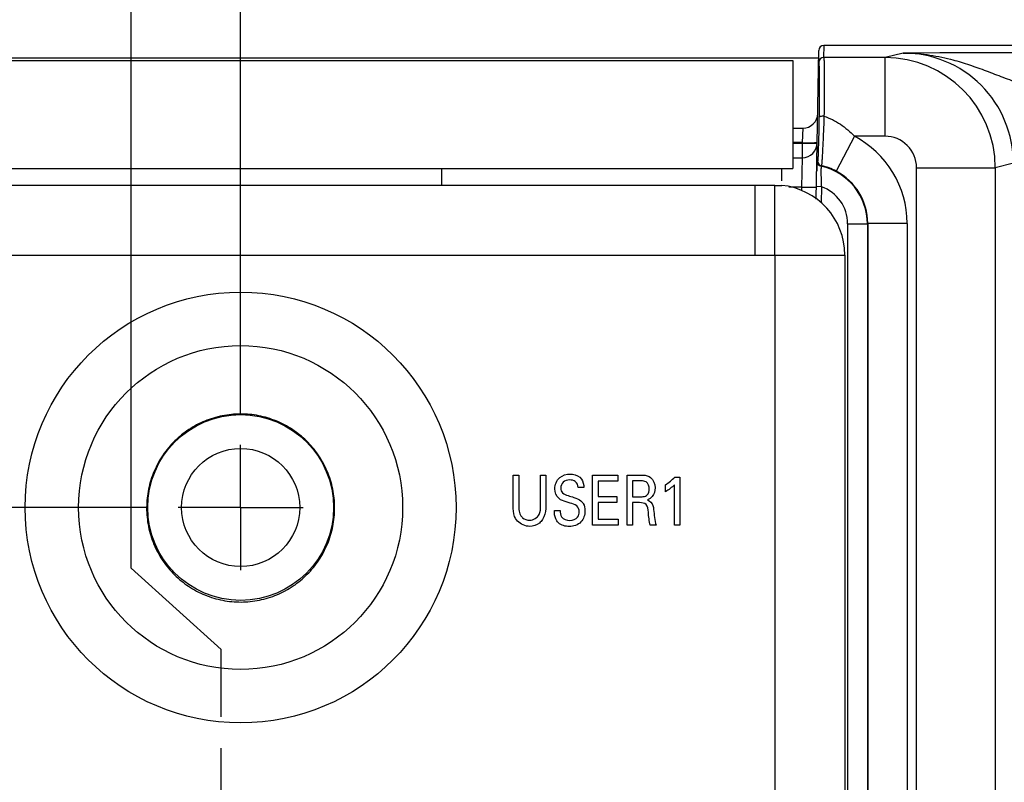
# Model space of a CAD drawing. Header units: inches. Extents: x 0 to 34, y 0 to 22.
# Tile 26 of 39: x 14.2 to 16.2, y 13.7 to 15.2. Entities that reach past the tile are written whole.
import ezdxf

# ---------------------------------------------------------------- set-up
doc = ezdxf.new("R2010")
doc.units = ezdxf.units.IN
doc.header["$LTSCALE"] = 1.87
doc.header["$MEASUREMENT"] = 0
doc.linetypes.add('CENTER', pattern=[0.6, 0.375, -0.075, 0.075, -0.075])
doc.layers.get('0').update_dxf_attribs({"linetype": 'CONTINUOUS'})
for name, color, linetype in [('02___PRT_ALL_AXES', 7, 'CONTINUOUS'), ('ARTWORK', 7, 'CONTINUOUS'), ('DEFAULT_1', 7, 'CENTER'), ('DEPRESSIONS', 7, 'CONTINUOUS'), ('DIMENSIONS', 7, 'CONTINUOUS')]:
    doc.layers.add(name, color=color, linetype=linetype)
doc.styles.get("Standard").update_dxf_attribs({"font": 'txt', "width": 0.8})
doc.dimstyles.new('DIMSTYLE_3', dxfattribs={"dimtxt": 0.125, "dimasz": 0.18, "dimexe": 0.125, "dimexo": 0.0625, "dimgap": 0.03125, "dimtad": 0, "dimtih": 1, "dimtoh": 1, "dimlfac": 0.5, "dimzin": 4, "dimdsep": 46, "dimtxsty": 'STANDARD', "dimblk": '_FILLED', "dimblk1": '_FILLED', "dimblk2": '_FILLED', "dimcen": 0.09, "dimadec": 0, "dimazin": 0, "dimtp": 0.01, "dimtm": 0.01, "dimtfac": 1, "dimtofl": 0, "dimtmove": 0, "dimatfit": 3, "dimldrblk": '_FILLED', "dimfxl": 1, "dimtolj": 1, "dimtzin": 4, "dimarcsym": 0})

# ---------------------------------------------------------------- blocks, each defined once
blk = doc.blocks.new('*D21')
at = {"layer": 'DIMENSIONS', "color": 2, "linetype": 'CONTINUOUS'}
blk.add_line((14.4811, 14.2146), (7.101, 14.2146), dxfattribs=at)
at = {"layer": 'DIMENSIONS', "color": 2, "linetype": 'CONTINUOUS', "insert": (7.0385, 14.2771), "char_height": 0.125, "width": 1.125, "attachment_point": 3, "line_spacing_factor": 0.9}
blk.add_mtext('3.01{\\Ftxt.shx;\\W1.000000;\\H0.125000; }[76.4]', dxfattribs=at)
blk = doc.blocks.new('_FILLED')
at = {"color": 0, "linetype": 'BYBLOCK'}
blk.add_solid([(0, 0), (-1, 0.174), (-1, -0.174)], dxfattribs=at)
blk = doc.blocks.new('*D28')
at = {"layer": 'DIMENSIONS', "color": 2, "linetype": 'CONTINUOUS'}
blk.add_line((14.6688, 14.4023), (14.6688, 15.8261), dxfattribs=at)
at = {"layer": 'DIMENSIONS', "color": 2, "linetype": 'CONTINUOUS', "insert": (14.6063, 15.8886), "char_height": 0.125, "width": 1.125, "attachment_point": 1, "rotation": 90, "line_spacing_factor": 0.9}
blk.add_mtext('3.38{\\Ftxt.shx;\\W1.000000;\\H0.125000; }[85.8]', dxfattribs=at)
blk = doc.blocks.new('*D29')
at = {"layer": 'DIMENSIONS', "color": 2, "linetype": 'CONTINUOUS'}
for p, q in [((14.4501, 14.0934), (14.4501, 15.8261)), ((14.6298, 13.9308), (14.4501, 14.0934)), ((14.6298, 13.7958), (14.6298, 13.9308))]:
    blk.add_line(p, q, dxfattribs=at)
at = {"layer": 'DIMENSIONS', "color": 2, "linetype": 'CONTINUOUS', "insert": (14.3876, 15.8886), "char_height": 0.125, "width": 1.125, "attachment_point": 1, "rotation": 90, "line_spacing_factor": 0.9}
blk.add_mtext('3.36{\\Ftxt.shx;\\W1.000000;\\H0.125000; }[85.3]', dxfattribs=at)

msp = doc.modelspace()

# ---------------------------------------------------------------- linework, layer by layer
at = {"color": 7, "linetype": 'CONTINUOUS'}
for p, q in [((15.8197, 14.8314), (15.8249, 15.1288)), ((15.8349, 15.1386), (15.8345, 15.1146)), ((24.8705, 15.1386), (15.8349, 15.1386)), ((15.9933, 15.1236), (15.9572, 15.1146)), ((16.0668, 15.1239), (15.9933, 15.1236)), ((10.1043, 15.1138), (15.8245, 15.1138)), ((10.1128, 15.1086), (15.7728, 15.1086)), ((15.7728, 15.1086), (15.7728, 14.8926)), ((15.8245, 15.1048), (15.8246, 15.1047)), ((15.8345, 15.1146), (15.8346, 15.1146)), ((15.9572, 15.1146), (15.8346, 15.1146)), ((15.9572, 14.9571), (15.9572, 15.1146)), ((15.7728, 14.9733), (15.7927, 14.9733)), ((15.7927, 14.9733), (15.7917, 14.9443)), ((15.7917, 14.9443), (15.7728, 14.9443)), ((15.7728, 14.9432), (15.7917, 14.9432)), ((15.7917, 14.9443), (15.7917, 14.9432)), ((15.7917, 14.9432), (15.7917, 14.9142)), ((15.8959, 14.9571), (15.8594, 14.8874)), ((15.9572, 14.9571), (15.8959, 14.9571)), ((15.7728, 14.9142), (15.7917, 14.9142)), ((15.7917, 14.9142), (15.7901, 14.8553)), ((15.8225, 14.9079), (15.8217, 14.9071)), ((10.1128, 14.8926), (15.7728, 14.8926)), ((15.8303, 14.898), (15.8295, 14.8972)), ((16.0202, 9.2671), (16.0202, 14.8941)), ((16.0202, 14.8941), (16.1777, 14.8941)), ((16.2139, 14.9032), (16.1777, 14.8941)), ((16.1777, 14.8941), (16.1777, 9.0382)), ((15.7901, 14.8553), (15.7652, 14.8553)), ((15.7901, 14.8553), (15.79, 14.849)), ((15.8179, 14.8551), (15.8202, 14.8553)), ((15.83, 14.8562), (15.8202, 14.8564)), ((15.83, 14.8562), (15.8294, 14.8237)), ((15.8825, 14.782), (15.8825, 9.2344)), ((15.8825, 14.782), (15.9219, 14.782)), ((15.9227, 14.7828), (15.9219, 14.782)), ((15.9219, 14.782), (15.9219, 9.2738)), ((15.9227, 14.7828), (15.9227, 9.273)), ((16.0014, 14.7828), (15.9227, 14.7828)), ((16.0014, 14.7828), (16.0014, 9.2698))]:
    msp.add_line(p, q, dxfattribs=at)
at = {"color": 3, "linetype": 'CONTINUOUS'}
for p, q in [((15.0708, 14.8596), (15.0708, 14.8926)), ((15.7508, 14.868), (15.7508, 14.8926)), ((9.6356, 14.8596), (15.7368, 14.8596)), ((15.6968, 14.8596), (15.6968, 14.7196)), ((15.7368, 14.7196), (15.7368, 14.8589)), ((15.7368, 14.8589), (15.7507, 14.8589)), ((9.4956, 14.7196), (15.8768, 14.7196))]:
    msp.add_line(p, q, dxfattribs=at)
at = {"color": 7, "linetype": 'CONTINUOUS'}
for radius in [0.1858, 0.1181]:
    msp.add_circle((14.6688, 14.2146), radius, dxfattribs=at)
for centre, radius, start, end in [((15.8349, 15.1286), 0.01, 89.9997, 178.9997), ((15.9934, 14.9031), 0.2205, 0.004, 90.0094), ((16.2256, -33.2799), 48.404, 90.00308, 90.18806), ((15.8345, 15.1046), 0.01, 90.0095, 178.9994), ((15.8346, 15.1046), 0.01, 90.0095, 178.9994), ((15.9572, 14.8941), 0.2205, 0.001, 89.9952), ((15.7927, 15.0033), 0.03, 270, 359.0003), ((15.7917, 14.9442), 0.03, 270, 359.0003), ((15.8046, 14.7828), 0.1968, 359.9965, 62.3428), ((15.9572, 14.8941), 0.063, 0.0035, 90.0052), ((15.8317, 14.907), 0.01, 179.0239, 257.3736), ((15.8325, 14.9077), 0.01, 179.0238, 257.367), ((15.8038, 14.7819), 0.1181, 0.0046, 77.387), ((15.8051, 14.7836), 0.1172, 62.371, 77.5451), ((15.8046, 14.7828), 0.1181, 359.9797, 62.3483), ((15.8038, 14.782), 0.0787, 359.9956, 70.5409)]:
    msp.add_arc(centre, radius, start, end, dxfattribs=at)
at = {"color": 3, "linetype": 'CONTINUOUS'}
msp.add_arc((15.7368, 14.7196), 0.14, 0, 84.3311, dxfattribs=at)
at = {"color": 7, "linetype": 'CONTINUOUS'}
for points, knots in [([(15.9933, 15.1236), (16.0093, 15.1236), (16.0414, 15.1214), (16.0728, 15.1151), (16.0883, 15.1111)], [0, 0, 0, 0, 0.499547, 1, 1, 1, 1]), ([(15.8246, 15.1047), (15.8247, 15.1047), (15.8247, 15.1045), (15.8248, 15.1041), (15.8249, 15.1035), (15.825, 15.1026), (15.8251, 15.1015), (15.8252, 15.0995), (15.8253, 15.0964), (15.8254, 15.092), (15.8255, 15.0867), (15.8256, 15.0806), (15.8256, 15.0736), (15.8257, 15.0659), (15.8257, 15.0541), (15.8256, 15.0379), (15.8254, 15.017), (15.8253, 15.0024), (15.8252, 14.9948)], [0, 0, 0, 0, 0.001651, 0.00536, 0.011256, 0.019358, 0.029658, 0.042144, 0.0736, 0.113525, 0.161656, 0.217677, 0.281213, 0.35184, 0.429087, 0.601333, 0.793343, 1, 1, 1, 1]), ([(15.8346, 15.1146), (15.8347, 15.1146), (15.8347, 15.1143), (15.8348, 15.1139), (15.8349, 15.1132), (15.835, 15.1123), (15.8351, 15.1111), (15.8352, 15.1089), (15.8353, 15.1057), (15.8354, 15.101), (15.8355, 15.0953), (15.8356, 15.0888), (15.8356, 15.0813), (15.8357, 15.0731), (15.8357, 15.0605), (15.8356, 15.0432), (15.8354, 15.0209), (15.8353, 15.0053), (15.8352, 14.9972)], [0, 0, 0, 0, 0.001617, 0.005313, 0.011202, 0.019298, 0.029595, 0.04208, 0.073534, 0.113459, 0.161593, 0.217617, 0.281158, 0.35179, 0.429042, 0.601301, 0.793326, 1, 1, 1, 1]), ([(16.0883, 15.1111), (16.0996, 15.1082), (16.1222, 15.1014), (16.1555, 15.0895), (16.189, 15.0766), (16.2116, 15.0682), (16.223, 15.0641)], [0, 0, 0, 0, 0.245901, 0.493729, 0.744893, 1, 1, 1, 1]), ([(15.8252, 14.9948), (15.8251, 14.9897), (15.8249, 14.9794), (15.8247, 14.9642), (15.8244, 14.9517), (15.8241, 14.9423), (15.8239, 14.9358), (15.8237, 14.9298), (15.8236, 14.9244), (15.8234, 14.9197), (15.8232, 14.9158), (15.823, 14.9129), (15.8229, 14.9111), (15.8228, 14.91), (15.8227, 14.9092), (15.8227, 14.9086), (15.8226, 14.9082), (15.8226, 14.9079), (15.8225, 14.9079)], [0, 0, 0, 0, 0.176736, 0.354883, 0.525725, 0.60573, 0.680749, 0.749799, 0.811954, 0.866356, 0.912243, 0.948968, 0.96373, 0.976023, 0.985809, 0.993064, 0.997778, 1, 1, 1, 1]), ([(15.8352, 14.9972), (15.8339, 14.9972), (15.8315, 14.9971), (15.8288, 14.9967), (15.827, 14.9962), (15.8259, 14.9958), (15.8252, 14.9952), (15.8252, 14.9948)], [0, 0, 0, 0, 0.356222, 0.663022, 0.785153, 0.881833, 1, 1, 1, 1]), ([(15.8352, 14.9972), (15.835, 14.9913), (15.8346, 14.9796), (15.8339, 14.9622), (15.8331, 14.9455), (15.8325, 14.9324), (15.832, 14.923), (15.8316, 14.9168), (15.8313, 14.9115), (15.831, 14.907), (15.8308, 14.9034), (15.8306, 14.9009), (15.8305, 14.8995), (15.8304, 14.8987), (15.8304, 14.8983), (15.8303, 14.898), (15.8303, 14.898)], [0, 0, 0, 0, 0.176979, 0.355336, 0.526265, 0.681196, 0.750138, 0.81216, 0.86643, 0.91221, 0.948877, 0.97594, 0.985754, 0.993046, 0.997797, 1, 1, 1, 1]), ([(15.8352, 14.9972), (15.8468, 14.9935), (15.869, 14.9822), (15.8875, 14.966), (15.8959, 14.9571)], [0, 0, 0, 0, 0.49893, 1, 1, 1, 1]), ([(15.7917, 14.9443), (15.7973, 14.9442), (15.805, 14.9441), (15.8142, 14.9442), (15.8179, 14.9444), (15.8194, 14.9445)], [0, 0, 0, 0, 0.601163, 0.836513, 1, 1, 1, 1]), ([(15.7917, 14.9432), (15.7936, 14.9432), (15.7975, 14.9431), (15.803, 14.9431), (15.8081, 14.9431), (15.8126, 14.9431), (15.8159, 14.9432), (15.8181, 14.9433), (15.8193, 14.9433), (15.8203, 14.9434), (15.821, 14.9435), (15.8214, 14.9436), (15.8217, 14.9437), (15.8217, 14.9437)], [0, 0, 0, 0, 0.194683, 0.381863, 0.554388, 0.705631, 0.82981, 0.880226, 0.922196, 0.955333, 0.979351, 0.994106, 1, 1, 1, 1]), ([(15.8194, 14.9445), (15.8198, 14.9445), (15.8203, 14.9445), (15.8211, 14.9446), (15.8214, 14.9447), (15.8217, 14.9448), (15.8217, 14.9448)], [0, 0, 0, 0, 0.425868, 0.734607, 0.924233, 1, 1, 1, 1]), ([(15.8217, 14.9071), (15.8217, 14.9071), (15.8217, 14.9069), (15.8216, 14.9067), (15.8216, 14.9062), (15.8215, 14.9056), (15.8214, 14.9048), (15.8214, 14.9035), (15.8212, 14.9014), (15.8211, 14.8985), (15.821, 14.8951), (15.8208, 14.8912), (15.8207, 14.8885), (15.8207, 14.887)], [0, 0, 0, 0, 0.006978, 0.021824, 0.044658, 0.075431, 0.114052, 0.16039, 0.275549, 0.419294, 0.589585, 0.784066, 1, 1, 1, 1]), ([(15.8295, 14.8972), (15.8295, 14.8972), (15.8295, 14.8971), (15.8295, 14.8969), (15.8294, 14.8966), (15.8294, 14.8961), (15.8293, 14.8951), (15.8293, 14.8937), (15.8292, 14.8919), (15.8292, 14.8898), (15.8292, 14.8873), (15.8292, 14.8835), (15.8292, 14.8782), (15.8294, 14.8713), (15.8296, 14.8639), (15.8298, 14.8588), (15.83, 14.8562)], [0, 0, 0, 0, 0.002222, 0.006749, 0.013649, 0.022921, 0.048499, 0.08323, 0.126739, 0.17855, 0.238096, 0.304735, 0.456387, 0.627247, 0.81063, 1, 1, 1, 1]), ([(15.7901, 14.8553), (15.7957, 14.8552), (15.8034, 14.8551), (15.8127, 14.8551), (15.8164, 14.8551), (15.8179, 14.8551)], [0, 0, 0, 0, 0.601289, 0.836645, 1, 1, 1, 1])]:
    msp.add_open_spline(points, degree=3, knots=knots, dxfattribs=at)
at = {"layer": '02___PRT_ALL_AXES', "color": 3, "linetype": 'CONTINUOUS'}
for p, q in [((15.7368, 14.7196), (15.7368, 9.2694)), ((15.8768, 14.7196), (15.8768, 9.2694))]:
    msp.add_line(p, q, dxfattribs=at)
at = {"layer": '02___PRT_ALL_AXES', "color": 7, "linetype": 'CENTER'}
for q in [(14.6688, 14.3398), (14.5436, 14.2146), (14.6688, 14.0894), (14.794, 14.2146)]:
    msp.add_line((14.6688, 14.2146), q, dxfattribs=at)
at = {"layer": 'ARTWORK', "color": 40, "linetype": 'CONTINUOUS'}
for p, q in [((15.2138, 14.2182), (15.2138, 14.2794)), ((15.2138, 14.2794), (15.2249, 14.2794)), ((15.2249, 14.2794), (15.2249, 14.2173)), ((15.2685, 14.2178), (15.2685, 14.2794)), ((15.2685, 14.2794), (15.2792, 14.2794)), ((15.2792, 14.2794), (15.2792, 14.2175)), ((15.3725, 14.179), (15.3725, 14.2794)), ((15.3725, 14.2794), (15.4228, 14.2794)), ((15.4228, 14.2794), (15.4228, 14.2676)), ((15.4415, 14.179), (15.4415, 14.2794)), ((15.4415, 14.2794), (15.4702, 14.2794)), ((15.5369, 14.2752), (15.5468, 14.2752)), ((15.5468, 14.2752), (15.5468, 14.179)), ((15.3552, 14.2544), (15.3437, 14.2544)), ((15.3836, 14.2676), (15.3836, 14.2363)), ((15.4228, 14.2676), (15.3836, 14.2676)), ((15.4522, 14.2677), (15.4522, 14.2362)), ((15.4698, 14.2677), (15.4522, 14.2677)), ((15.5183, 14.2462), (15.5183, 14.2601)), ((15.5362, 14.179), (15.5362, 14.2601)), ((15.3836, 14.2363), (15.4209, 14.2363)), ((15.4209, 14.2363), (15.4209, 14.2246)), ((15.4522, 14.2362), (15.4698, 14.2362)), ((15.3836, 14.2246), (15.3836, 14.1913)), ((15.4209, 14.2246), (15.3836, 14.2246)), ((15.4525, 14.2244), (15.4525, 14.179)), ((15.4665, 14.2244), (15.4525, 14.2244)), ((15.2962, 14.2084), (15.3077, 14.2084)), ((15.4237, 14.179), (15.3725, 14.179)), ((15.3836, 14.1913), (15.4237, 14.1913)), ((15.4237, 14.1913), (15.4237, 14.179)), ((15.4525, 14.179), (15.4415, 14.179)), ((15.4996, 14.179), (15.4877, 14.179)), ((15.5468, 14.179), (15.5362, 14.179))]:
    msp.add_line(p, q, dxfattribs=at)
for points, knots in [([(15.2972, 14.252), (15.2972, 14.2601), (15.3037, 14.277), (15.3204, 14.2814), (15.3278, 14.2814)], [0, 0, 0, 0, 0.524069, 1, 1, 1, 1]), ([(15.3278, 14.2814), (15.3294, 14.2814), (15.3377, 14.2809), (15.3464, 14.2769), (15.3503, 14.2715)], [0, 0, 0, 0, 0.195514, 1, 1, 1, 1]), ([(15.4702, 14.2794), (15.4714, 14.2794), (15.4777, 14.2794), (15.4846, 14.2779), (15.4886, 14.2747)], [0, 0, 0, 0, 0.19743, 1, 1, 1, 1]), ([(15.3268, 14.2697), (15.3222, 14.2697), (15.3124, 14.2674), (15.309, 14.2577), (15.309, 14.2534)], [0, 0, 0, 0, 0.518258, 1, 1, 1, 1]), ([(15.3437, 14.2544), (15.3435, 14.2589), (15.34, 14.2683), (15.3306, 14.2697), (15.3268, 14.2697)], [0, 0, 0, 0, 0.540078, 1, 1, 1, 1]), ([(15.4858, 14.2515), (15.4858, 14.2567), (15.4825, 14.267), (15.4731, 14.2677), (15.4698, 14.2677)], [0, 0, 0, 0, 0.611823, 1, 1, 1, 1]), ([(15.309, 14.2534), (15.309, 14.25), (15.3117, 14.2418), (15.3196, 14.2397), (15.3235, 14.2385)], [0, 0, 0, 0, 0.46066, 1, 1, 1, 1]), ([(15.3235, 14.2385), (15.3273, 14.2373), (15.3361, 14.2345), (15.3452, 14.2314), (15.3493, 14.228)], [0, 0, 0, 0, 0.429376, 1, 1, 1, 1]), ([(15.4698, 14.2362), (15.4704, 14.2362), (15.474, 14.2363), (15.4779, 14.2366), (15.4804, 14.2384)], [0, 0, 0, 0, 0.161284, 1, 1, 1, 1]), ([(15.4804, 14.2384), (15.4809, 14.2388), (15.4845, 14.242), (15.4858, 14.2473), (15.4858, 14.2515)], [0, 0, 0, 0, 0.139974, 1, 1, 1, 1]), ([(15.2185, 14.1929), (15.2178, 14.1941), (15.2141, 14.202), (15.2138, 14.211), (15.2138, 14.2182)], [0, 0, 0, 0, 0.158838, 1, 1, 1, 1]), ([(15.2249, 14.2173), (15.2249, 14.215), (15.2251, 14.2088), (15.2265, 14.2025), (15.2285, 14.1992)], [0, 0, 0, 0, 0.374352, 1, 1, 1, 1]), ([(15.2468, 14.1893), (15.2542, 14.1893), (15.2685, 14.1981), (15.2685, 14.2121), (15.2685, 14.2178)], [0, 0, 0, 0, 0.563798, 1, 1, 1, 1]), ([(15.2792, 14.2175), (15.2792, 14.2159), (15.2791, 14.2067), (15.2767, 14.1972), (15.2727, 14.1908)], [0, 0, 0, 0, 0.182851, 1, 1, 1, 1]), ([(15.3274, 14.2234), (15.3247, 14.2242), (15.3173, 14.2265), (15.3094, 14.229), (15.3056, 14.2323)], [0, 0, 0, 0, 0.354248, 1, 1, 1, 1]), ([(15.3458, 14.2064), (15.3458, 14.2106), (15.3416, 14.2203), (15.332, 14.2219), (15.3274, 14.2234)], [0, 0, 0, 0, 0.461578, 1, 1, 1, 1]), ([(15.3493, 14.228), (15.3511, 14.2265), (15.356, 14.2208), (15.3573, 14.2131), (15.3573, 14.208)], [0, 0, 0, 0, 0.305815, 1, 1, 1, 1]), ([(15.484, 14.2056), (15.4835, 14.2107), (15.4829, 14.2226), (15.4711, 14.2244), (15.4665, 14.2244)], [0, 0, 0, 0, 0.526566, 1, 1, 1, 1]), ([(15.4824, 14.2299), (15.4874, 14.2283), (15.4937, 14.2212), (15.4943, 14.2133), (15.4946, 14.2106)], [0, 0, 0, 0, 0.661904, 1, 1, 1, 1]), ([(15.2285, 14.1992), (15.2296, 14.1973), (15.2341, 14.1916), (15.2418, 14.1893), (15.2468, 14.1893)], [0, 0, 0, 0, 0.305741, 1, 1, 1, 1]), ([(15.3008, 14.1881), (15.2979, 14.1928), (15.2962, 14.2), (15.2962, 14.207), (15.2962, 14.2084)], [0, 0, 0, 0, 0.799759, 1, 1, 1, 1]), ([(15.3077, 14.2084), (15.3078, 14.2041), (15.3087, 14.1926), (15.321, 14.1885), (15.327, 14.1885)], [0, 0, 0, 0, 0.416031, 1, 1, 1, 1]), ([(15.3573, 14.208), (15.3573, 14.2), (15.352, 14.1822), (15.3341, 14.1767), (15.3257, 14.1767)], [0, 0, 0, 0, 0.485208, 1, 1, 1, 1]), ([(15.327, 14.1885), (15.3328, 14.1885), (15.3435, 14.1925), (15.3458, 14.2027), (15.3458, 14.2064)], [0, 0, 0, 0, 0.603146, 1, 1, 1, 1]), ([(15.2468, 14.1769), (15.2446, 14.1769), (15.2336, 14.1779), (15.2228, 14.1852), (15.2185, 14.1929)], [0, 0, 0, 0, 0.198232, 1, 1, 1, 1]), ([(15.2727, 14.1908), (15.2709, 14.1881), (15.2642, 14.1803), (15.2536, 14.1769), (15.2468, 14.1769)], [0, 0, 0, 0, 0.326228, 1, 1, 1, 1]), ([(15.3257, 14.1767), (15.3238, 14.1767), (15.3146, 14.1771), (15.3047, 14.1818), (15.3008, 14.1881)], [0, 0, 0, 0, 0.200573, 1, 1, 1, 1])]:
    msp.add_open_spline(points, degree=3, knots=knots, dxfattribs=at)
for points in [[(15.4886, 14.2747), (15.4944, 14.2701), (15.4975, 14.2617), (15.4975, 14.2542)], [(15.5183, 14.2601), (15.525, 14.2645), (15.5314, 14.2694), (15.5369, 14.2752)], [(15.3503, 14.2715), (15.3538, 14.2667), (15.3549, 14.2603), (15.3552, 14.2544)], [(15.4975, 14.2542), (15.4975, 14.248), (15.4957, 14.2413), (15.4918, 14.2364)], [(15.5362, 14.2601), (15.5309, 14.2546), (15.5248, 14.25), (15.5183, 14.2462)], [(15.3056, 14.2323), (15.3001, 14.2369), (15.2972, 14.2449), (15.2972, 14.252)], [(15.4918, 14.2364), (15.4894, 14.2335), (15.486, 14.2312), (15.4824, 14.2299)], [(15.4877, 14.179), (15.4854, 14.1877), (15.4849, 14.1967), (15.484, 14.2056)], [(15.4946, 14.2106), (15.4956, 14.2), (15.4967, 14.1893), (15.4996, 14.179)]]:
    msp.add_open_spline(points, degree=3, dxfattribs=at)
at = {"layer": 'DEFAULT_1', "color": 7, "linetype": 'CENTER'}
msp.add_line((14.6298, 13.3196), (14.6298, 13.7333), dxfattribs=at)
at = {"layer": 'DEPRESSIONS', "color": 3, "linetype": 'CONTINUOUS'}
for radius in [0.4308, 0.3239]:
    msp.add_circle((14.6688, 14.2146), radius, dxfattribs=at)
for start, end in [(179.6952, 180), (0, 0.3048)]:
    msp.add_arc((14.6688, 14.2136), 0.188, start, end, dxfattribs=at)
for points, knots in [([(14.8568, 14.2146), (14.8568, 14.2208), (14.8561, 14.2331), (14.8533, 14.2515), (14.8486, 14.2697), (14.8421, 14.2873), (14.8339, 14.3042), (14.8242, 14.3201), (14.813, 14.3348), (14.8005, 14.3482), (14.787, 14.3603), (14.7723, 14.3709), (14.7566, 14.3802), (14.7401, 14.3879), (14.7228, 14.394), (14.7049, 14.3984), (14.6868, 14.4011), (14.6685, 14.4019), (14.6502, 14.401), (14.6321, 14.3983), (14.6144, 14.3939), (14.5972, 14.3877), (14.5806, 14.38), (14.5598, 14.3676), (14.5361, 14.3484), (14.5165, 14.325), (14.5036, 14.304), (14.4955, 14.2871), (14.489, 14.2696), (14.4844, 14.2515), (14.4816, 14.2331), (14.4809, 14.2208), (14.4809, 14.2146)], [0, 0, 0, 0, 0.031426, 0.063, 0.094802, 0.126798, 0.158749, 0.190409, 0.221726, 0.252742, 0.283508, 0.314205, 0.345052, 0.376136, 0.407334, 0.438522, 0.469657, 0.500732, 0.531744, 0.562739, 0.593779, 0.624866, 0.655899, 0.686782, 0.74827, 0.810248, 0.841722, 0.873518, 0.90539, 0.937098, 0.968608, 1, 1, 1, 1]), ([(14.4808, 14.2136), (14.4808, 14.2012), (14.4827, 14.1825), (14.4888, 14.1583), (14.4953, 14.1407), (14.5033, 14.1238), (14.5129, 14.108), (14.524, 14.0933), (14.5405, 14.0753), (14.5595, 14.0598), (14.5806, 14.0473), (14.5973, 14.0394), (14.6148, 14.0332), (14.6328, 14.0288), (14.6512, 14.0261), (14.6696, 14.0253), (14.6881, 14.0263), (14.7063, 14.0291), (14.7242, 14.0336), (14.7416, 14.0399), (14.7583, 14.0479), (14.774, 14.0574), (14.7887, 14.0684), (14.8023, 14.0808), (14.8145, 14.0943), (14.8254, 14.109), (14.8349, 14.1248), (14.8428, 14.1415), (14.849, 14.1589), (14.855, 14.1828), (14.8568, 14.2013), (14.8568, 14.2136)], [0, 0, 0, 0, 0.063033, 0.09475, 0.126571, 0.158273, 0.189633, 0.22068, 0.251592, 0.31344, 0.344583, 0.375882, 0.407264, 0.438652, 0.47001, 0.501315, 0.532553, 0.563766, 0.595008, 0.626289, 0.657545, 0.688706, 0.719764, 0.75073, 0.781628, 0.81255, 0.843607, 0.874838, 0.906153, 0.937466, 1, 1, 1, 1])]:
    msp.add_open_spline(points, degree=3, knots=knots, dxfattribs=at)

# ---------------------------------------------------------------- dimensions: what is measured, and where the dimension line sits
at = {"layer": 'DIMENSIONS', "color": 2, "linetype": 'CONTINUOUS'}
for feature_location, offset, dtype, origin, picture, middle in [((14.6688, 14.4023), (0, 1.4238), 1, (7.9125, 14.3398), '*D28', (14.6688, 16.4511)), ((14.6298, 13.7958), (-0.1797, 2.0303), 0, (7.9125, 13.7333), '*D29', (14.4501, 16.4511)), ((14.4811, 14.2146), (-7.3801, 0), 0, (14.5436, 8.2013), '*D21', (6.476, 14.2146))]:
    dim = msp.add_ordinate_dim(feature_location=feature_location, offset=offset, dtype=dtype, origin=origin, dimstyle='DIMSTYLE_3', dxfattribs=at)
    dim.commit()
    dim.dimension.update_dxf_attribs({"geometry": picture, "text_midpoint": middle})

doc.saveas('drawing.dxf')
